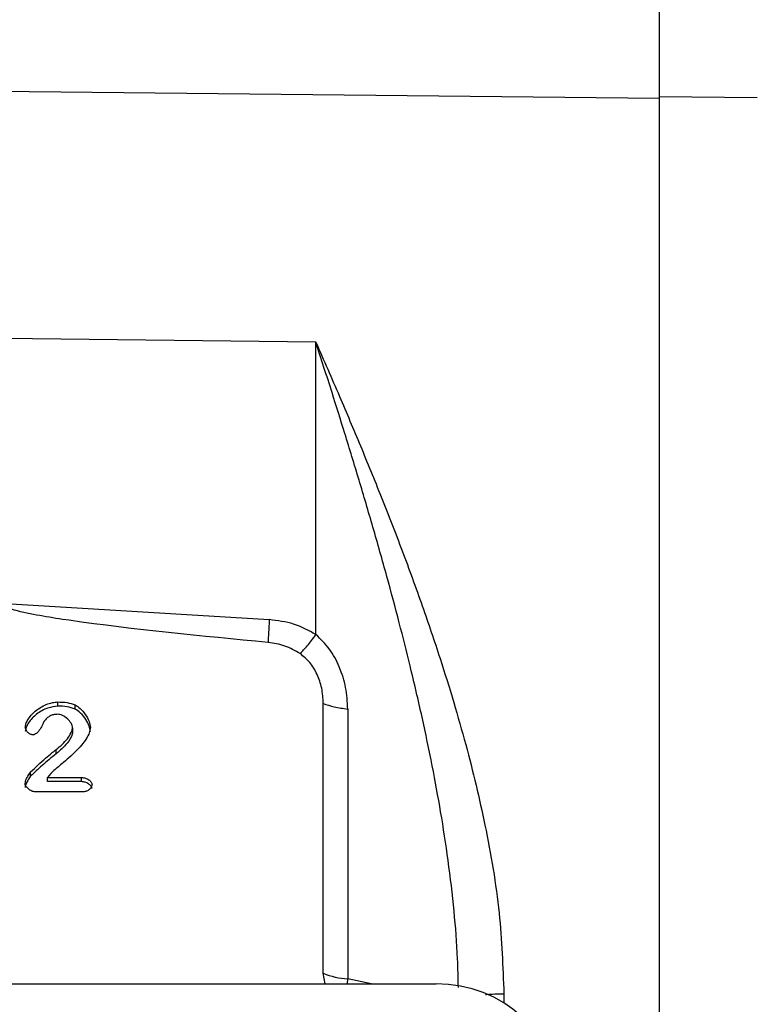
# Model space of a CAD drawing. Header units: inches. Extents: x 0.6 to 16.3, y 0.2 to 11.5.
# Tile 16 of 18: x 13.4 to 14.6, y 6.9 to 8.6. Entities that reach past the tile are written whole.
import ezdxf

# ---------------------------------------------------------------- set-up
doc = ezdxf.new("R2010")
doc.units = ezdxf.units.IN
doc.header["$MEASUREMENT"] = 0
doc.styles.add('SLDTEXTSTYLE0', font='TXT', dxfattribs={"width": 0.75})
doc.dimstyles.new('SLDDIMSTYLE4', dxfattribs={"dimtxt": 0.137795, "dimasz": 0.14, "dimexe": 0, "dimexo": 0.0625, "dimgap": 0.034449, "dimtad": 0, "dimdec": 1, "dimlfac": 1.5, "dimrnd": 1e-09, "dimzin": 4, "dimdsep": 46, "dimtxsty": 'SLDTEXTSTYLE0', "dimblk1": 'CLOSED', "dimblk2": 'CLOSED', "dimsah": 1, "dimcen": 0.09, "dimadec": 0, "dimazin": 1, "dimtfac": 1, "dimtdec": 1, "dimtofl": 0, "dimtmove": 0, "dimatfit": 3, "dimldrblk": 'CLOSED', "dimfxl": 0, "dimfrac": 2, "dimtolj": 1, "dimtzin": 12, "dimarcsym": 0})

# ---------------------------------------------------------------- blocks, each defined once
blk = doc.blocks.new('_Closed')
at = {"color": 0, "linetype": 'ByBlock', "lineweight": -2}
for p, q in [((-1, 0.166667), (0, 0)), ((-1, 0.166667), (-1, -0.166667)), ((0, 0), (-1, -0.166667)), ((0, 0), (-1, 0))]:
    blk.add_line(p, q, dxfattribs=at)
blk = doc.blocks.new('_D_8')
at = {"color": 7, "linetype": 'Continuous', "lineweight": 0}
for p, q in [((14.2167, 10.6735), (14.1748, 10.6735)), ((14.1748, 10.6735), (14.1748, 10.4547)), ((14.5222, 10.6735), (14.5642, 10.6735)), ((14.5642, 10.6735), (14.5642, 10.4547)), ((12.9374, 10.1367), (12.9374, 10.5144)), ((15.6324, 7.7628), (15.6324, 10.5144)), ((12.9374, 10.475), (14.0539, 10.475)), ((15.6324, 10.475), (14.685, 10.475)), ((14.1748, 10.4547), (14.2167, 10.4547)), ((14.5642, 10.4547), (14.5222, 10.4547))]:
    blk.add_line(p, q, dxfattribs=at)
at = {"color": 7, "linetype": 'Continuous', "lineweight": 18, "xscale": 0.14, "yscale": 0.14, "rotation": 180.0000000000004}
blk.add_blockref('_Closed', (12.9374, 10.475), dxfattribs=at)
at = {"color": 7, "linetype": 'Continuous', "lineweight": 18, "xscale": 0.14, "yscale": 0.14}
blk.add_blockref('_Closed', (15.6324, 10.475), dxfattribs=at)
at = {"color": 7, "linetype": 'Continuous', "lineweight": 18, "char_height": 0.1378, "attachment_point": 1, "style": 'SLDTEXTSTYLE0'}
for s, insert in [('103', (14.2167, 10.6324)), ('4.0', (14.2422, 10.4262))]:
    blk.add_mtext(s, dxfattribs=dict(at, insert=insert))

msp = doc.modelspace()

# ---------------------------------------------------------------- linework, layer by layer
at = {"color": 7, "linetype": 'Continuous', "lineweight": 25}
for p, q in [((14.4471, 8.461), (12.9374, 8.4769)), ((14.6152, 8.4621), (14.4471, 8.4639)), ((14.4471, 8.4639), (14.4471, 6.1748)), ((13.8596, 8.0436), (13.3258, 8.0503)), ((13.8596, 7.5431), (13.8596, 8.0436)), ((13.3193, 7.597), (13.7797, 7.5687)), ((13.418, 7.4206), (13.418, 7.4278)), ((13.4473, 7.4157), (13.4473, 7.4228)), ((13.8722, 6.9631), (13.8722, 7.4253)), ((13.9141, 7.4157), (13.9141, 6.9535)), ((13.4429, 7.3836), (13.4429, 7.3764)), ((13.4152, 7.3391), (13.4152, 7.3463)), ((13.3712, 7.301), (13.3712, 7.3082)), ((13.4056, 7.3053), (13.4001, 7.2985)), ((13.4001, 7.2985), (13.4584, 7.2985)), ((13.4001, 7.2913), (13.4001, 7.2985)), ((13.4584, 7.2913), (13.4001, 7.2913)), ((13.4584, 7.2913), (13.4584, 7.2985)), ((13.4616, 7.2739), (13.3794, 7.2739)), ((13.8753, 6.9451), (13.8722, 6.9631)), ((11.8089, 6.9451), (14.0653, 6.9451))]:
    msp.add_line(p, q, dxfattribs=at)
at = {"color": 8, "linetype": 'Continuous', "lineweight": 25}
for p, q in [((13.9139, 6.9451), (13.9141, 6.9535)), ((13.9542, 6.9451), (13.9141, 6.9535)), ((14.1813, 6.9281), (14.1813, 6.9123))]:
    msp.add_line(p, q, dxfattribs=at)
at = {"color": 7, "linetype": 'Continuous', "lineweight": 25}
msp.add_arc((13.9241, 7.0934), 0.1402, 248.2892, 265.9177, dxfattribs=at)
msp.add_ellipse((14.0589, 6.7467), major_axis=(0.2087, 0.0437), ratio=0.927683, start_param=6.091166, end_param=7.631805, dxfattribs=at)
for points, knots in [([(14.4471, 8.695), (14.4471, 8.6733), (14.4471, 8.6333), (14.4471, 8.5747), (14.4471, 8.5178), (14.4471, 8.4827), (14.4471, 8.4639)], [0, 0, 0, 0, 0.266854, 0.494133, 0.728007, 1, 1, 1, 1]), ([(13.8596, 8.0436), (13.8731, 8.0129), (13.8987, 7.9544), (13.936, 7.8661), (13.972, 7.7779), (14.0076, 7.6865), (14.0414, 7.5942), (14.0707, 7.5076), (14.0954, 7.4284), (14.116, 7.356), (14.1339, 7.2859), (14.1552, 7.1899), (14.1759, 7.0705), (14.1796, 6.9741), (14.1813, 6.9281)], [0, 0, 0, 0, 0.089364, 0.169689, 0.251227, 0.336656, 0.422023, 0.502483, 0.569018, 0.632461, 0.693061, 0.752232, 0.881791, 1, 1, 1, 1]), ([(13.7777, 7.5297), (13.6639, 7.5406), (13.5202, 7.5542), (13.3699, 7.5777), (13.3315, 7.5881), (13.322, 7.5929), (13.3199, 7.5951), (13.3193, 7.5962), (13.3193, 7.5968), (13.3193, 7.597)], [0, 0, 0, 0, 0.735258, 0.928217, 0.977796, 0.991705, 0.996344, 0.998249, 1, 1, 1, 1]), ([(13.8596, 7.5431), (13.8472, 7.5499), (13.8223, 7.5634), (13.7939, 7.567), (13.7797, 7.5687)], [0, 0, 0, 0, 0.499976, 1, 1, 1, 1]), ([(13.8324, 7.5106), (13.8365, 7.5147), (13.8445, 7.5228), (13.8546, 7.5363), (13.8596, 7.5431)], [0, 0, 0, 0, 0.500002, 1, 1, 1, 1]), ([(13.9141, 7.4157), (13.9134, 7.4281), (13.912, 7.4524), (13.9008, 7.4874), (13.8842, 7.5191), (13.8676, 7.5353), (13.8596, 7.5431)], [0, 0, 0, 0, 0.264533, 0.522695, 0.768656, 1, 1, 1, 1]), ([(13.8324, 7.5106), (13.824, 7.5155), (13.8071, 7.5252), (13.7875, 7.5282), (13.7777, 7.5297)], [0, 0, 0, 0, 0.499995, 1, 1, 1, 1]), ([(13.8722, 7.4253), (13.8717, 7.4341), (13.8707, 7.4511), (13.8624, 7.4748), (13.8505, 7.4957), (13.8383, 7.5058), (13.8324, 7.5106)], [0, 0, 0, 0, 0.272317, 0.530663, 0.772377, 1, 1, 1, 1]), ([(13.3621, 7.3844), (13.3623, 7.3863), (13.363, 7.3907), (13.3679, 7.4006), (13.3787, 7.4132), (13.3942, 7.4223), (13.4079, 7.4269), (13.4148, 7.4275), (13.418, 7.4278)], [0, 0, 0, 0, 0.077929, 0.183453, 0.443708, 0.733356, 0.874443, 1, 1, 1, 1]), ([(13.418, 7.4206), (13.4122, 7.4198), (13.3989, 7.418), (13.3811, 7.4077), (13.3693, 7.3954), (13.3634, 7.3848), (13.3625, 7.3796), (13.3621, 7.3773)], [0, 0, 0, 0, 0.227415, 0.51355, 0.783056, 0.902647, 1, 1, 1, 1]), ([(13.418, 7.4278), (13.4234, 7.4276), (13.4334, 7.4274), (13.4428, 7.4243), (13.4473, 7.4228)], [0, 0, 0, 0, 0.53234, 1, 1, 1, 1]), ([(13.4473, 7.4157), (13.4428, 7.4171), (13.4334, 7.4202), (13.4234, 7.4205), (13.418, 7.4206)], [0, 0, 0, 0, 0.4676719, 1, 1, 1, 1]), ([(13.4473, 7.4228), (13.4503, 7.4209), (13.4573, 7.4165), (13.465, 7.4064), (13.4715, 7.3955), (13.4729, 7.3877), (13.4735, 7.3842)], [0, 0, 0, 0, 0.217216, 0.496614, 0.778158, 1, 1, 1, 1]), ([(13.4174, 7.4067), (13.4151, 7.4065), (13.4105, 7.4063), (13.4042, 7.4039), (13.3986, 7.4), (13.3958, 7.3965), (13.3944, 7.3947)], [0, 0, 0, 0, 0.25329, 0.493162, 0.736628, 1, 1, 1, 1]), ([(13.4429, 7.3836), (13.4427, 7.3848), (13.4424, 7.3875), (13.4397, 7.3929), (13.4344, 7.3993), (13.4274, 7.4039), (13.4215, 7.4063), (13.4187, 7.4065), (13.4174, 7.4067)], [0, 0, 0, 0, 0.102949, 0.225587, 0.500629, 0.775642, 0.897246, 1, 1, 1, 1]), ([(13.4735, 7.377), (13.473, 7.3802), (13.4718, 7.3875), (13.4657, 7.3982), (13.458, 7.4087), (13.4506, 7.4135), (13.4473, 7.4157)], [0, 0, 0, 0, 0.201477, 0.468567, 0.761132, 1, 1, 1, 1]), ([(13.3944, 7.3947), (13.3943, 7.3945), (13.3939, 7.3939), (13.3933, 7.3925), (13.3926, 7.3911), (13.3921, 7.39), (13.3919, 7.3897), (13.3919, 7.3896), (13.3905, 7.3867), (13.3875, 7.3812), (13.3829, 7.375), (13.3787, 7.3723), (13.3765, 7.3716), (13.3755, 7.3716), (13.375, 7.3715)], [0, 0, 0, 0, 0.022778, 0.065637, 0.151703, 0.174611, 0.181034, 0.182988, 0.184103, 0.490906, 0.794506, 0.905077, 0.953688, 1, 1, 1, 1]), ([(13.375, 7.3715), (13.3743, 7.3716), (13.3727, 7.3717), (13.3697, 7.373), (13.3662, 7.3756), (13.3636, 7.379), (13.3623, 7.3821), (13.3621, 7.3837), (13.3621, 7.3844)], [0, 0, 0, 0, 0.104655, 0.224393, 0.483889, 0.751094, 0.88134, 1, 1, 1, 1]), ([(13.4735, 7.3842), (13.473, 7.3811), (13.472, 7.3743), (13.464, 7.36), (13.4482, 7.3419), (13.4302, 7.3265), (13.4185, 7.3167), (13.4147, 7.3135), (13.4109, 7.3103), (13.408, 7.3076), (13.4056, 7.3053)], [0, 0, 0, 0, 0.08972, 0.199168, 0.462412, 0.766793, 0.86078, 0.88969, 0.906546, 1, 1, 1, 1]), ([(13.4152, 7.3463), (13.422, 7.3521), (13.4321, 7.3606), (13.4396, 7.373), (13.4424, 7.3795), (13.4427, 7.3824), (13.4429, 7.3836)], [0, 0, 0, 0, 0.552211, 0.815342, 0.919963, 1, 1, 1, 1]), ([(13.4429, 7.3764), (13.4427, 7.3752), (13.4418, 7.3681), (13.4328, 7.3544), (13.4217, 7.3448), (13.4152, 7.3391)], [0, 0, 0, 0, 0.08028, 0.459906, 1, 1, 1, 1]), ([(13.3712, 7.3082), (13.3797, 7.316), (13.3918, 7.3271), (13.4065, 7.3398), (13.4129, 7.3445), (13.4152, 7.3463)], [0, 0, 0, 0, 0.594847, 0.850249, 1, 1, 1, 1]), ([(13.4152, 7.3391), (13.4108, 7.3357), (13.4025, 7.3292), (13.3878, 7.3164), (13.3777, 7.307), (13.3712, 7.301)], [0, 0, 0, 0, 0.285542, 0.543003, 1, 1, 1, 1]), ([(13.3617, 7.2884), (13.362, 7.2898), (13.3627, 7.2932), (13.3657, 7.3), (13.3691, 7.3049), (13.3712, 7.3082)], [0, 0, 0, 0, 0.194872, 0.478904, 1, 1, 1, 1]), ([(13.3712, 7.301), (13.3689, 7.2975), (13.3655, 7.2924), (13.3625, 7.2856), (13.3619, 7.2825), (13.3617, 7.2812)], [0, 0, 0, 0, 0.566743, 0.823863, 1, 1, 1, 1]), ([(13.3794, 7.2739), (13.3783, 7.2739), (13.3762, 7.2741), (13.3719, 7.2756), (13.3673, 7.2787), (13.3637, 7.2826), (13.362, 7.2859), (13.3618, 7.2876), (13.3617, 7.2884)], [0, 0, 0, 0, 0.123315, 0.258807, 0.531449, 0.789082, 0.903328, 1, 1, 1, 1]), ([(13.4584, 7.2985), (13.4606, 7.2983), (13.465, 7.2978), (13.4707, 7.2948), (13.4743, 7.2914), (13.4761, 7.2884), (13.4763, 7.2868), (13.4764, 7.2861)], [0, 0, 0, 0, 0.274613, 0.546287, 0.792544, 0.902555, 1, 1, 1, 1]), ([(13.4764, 7.2789), (13.4762, 7.2797), (13.476, 7.2814), (13.474, 7.2846), (13.4703, 7.2878), (13.4647, 7.2907), (13.4605, 7.2911), (13.4584, 7.2913)], [0, 0, 0, 0, 0.1075, 0.230482, 0.474204, 0.737431, 1, 1, 1, 1]), ([(13.4764, 7.2861), (13.4763, 7.2854), (13.4761, 7.284), (13.4747, 7.2811), (13.4719, 7.2778), (13.468, 7.2753), (13.4644, 7.2741), (13.4625, 7.2739), (13.4616, 7.2739)], [0, 0, 0, 0, 0.0994138, 0.2140329, 0.4678451, 0.7367127, 0.8726151, 1, 1, 1, 1])]:
    msp.add_open_spline(points, degree=3, knots=knots, dxfattribs=at)
at = {"color": 8, "linetype": 'Continuous', "lineweight": 25}
for points, knots in [([(14.1034, 6.9386), (14.1031, 6.9551), (14.1023, 6.9988), (14.0964, 7.0716), (14.0866, 7.1555), (14.0737, 7.2384), (14.0587, 7.3201), (14.0412, 7.4035), (14.0221, 7.4852), (14.0019, 7.5655), (13.9807, 7.6447), (13.9576, 7.7262), (13.9335, 7.8079), (13.91, 7.8847), (13.8854, 7.9634), (13.8688, 8.015), (13.8596, 8.0436)], [0, 0, 0, 0, 0.042998, 0.113694, 0.189525, 0.26231, 0.331683, 0.405743, 0.4845, 0.551173, 0.62339, 0.701155, 0.776152, 0.8511, 0.917501, 1, 1, 1, 1]), ([(14.1499, 6.9266), (14.1505, 6.9266), (14.1593, 6.9279), (14.1707, 6.928), (14.1813, 6.9281)], [0, 0, 0, 0, 0.06117, 1, 1, 1, 1])]:
    msp.add_open_spline(points, degree=3, knots=knots, dxfattribs=at)
at = {"color": 7, "linetype": 'Continuous', "lineweight": 25}
for points in [[(13.7797, 7.5687), (13.7793, 7.5609), (13.7784, 7.5453), (13.778, 7.5349), (13.7777, 7.5297)], [(13.8722, 7.4253), (13.8781, 7.4231), (13.89, 7.4187), (13.9061, 7.4167), (13.9141, 7.4157)]]:
    msp.add_open_spline(points, degree=3, dxfattribs=at)

# ---------------------------------------------------------------- dimensions: what is measured, and where the dimension line sits
at = {"color": 7, "linetype": 'Continuous', "lineweight": 18}
dim = msp.add_linear_dim(base=(15.6324, 10.475), p1=(12.9374, 10.0973), p2=(15.6324, 7.7234), dimstyle='SLDDIMSTYLE4', dxfattribs=at)
dim.commit()
dim.dimension.update_dxf_attribs({"geometry": '_D_8', "text_midpoint": (14.3695, 10.475), "dimtype": 160})

doc.saveas('drawing.dxf')
